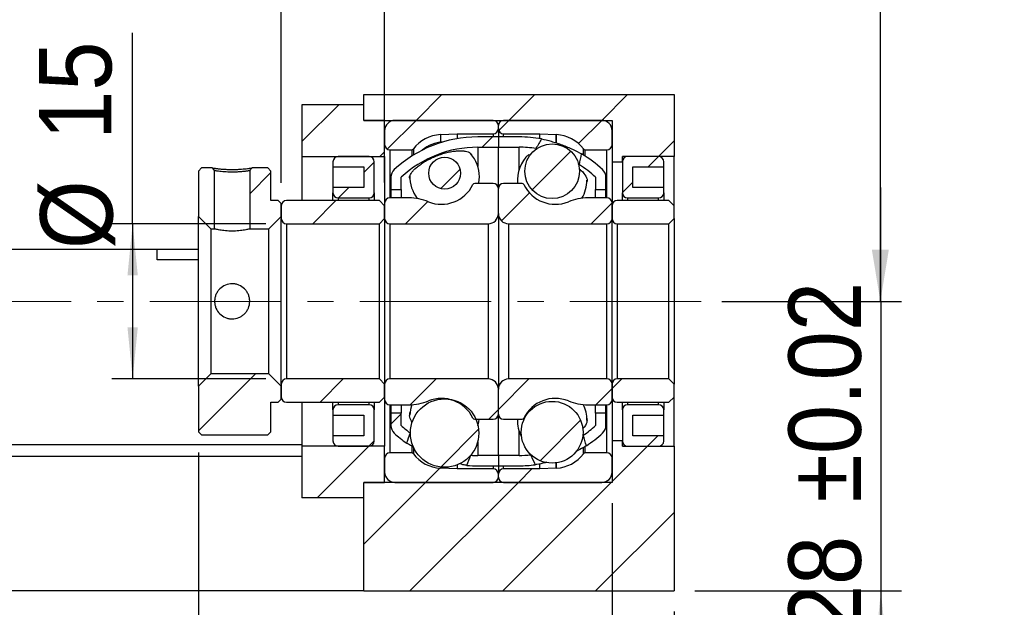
# Model space of a CAD drawing. Header units: millimetres. Extents: x 58 to 533, y 13 to 399.
# Tile 4 of 6: x 438 to 533, y 70 to 127. Entities that reach past the tile are written whole.
import ezdxf

# ---------------------------------------------------------------- set-up
doc = ezdxf.new("R2010")
doc.units = ezdxf.units.MM
doc.header["$LTSCALE"] = 2
doc.linetypes.add('CENTERX2', pattern=[20.32, 12.7, -2.54, 2.54, -2.54])
doc.layers.add('FORMAT', color=7, linetype='Continuous')
doc.styles.add('SLDTEXTSTYLE0', font='GOTHIC.TTF', dxfattribs={"width": 0.913})
doc.styles.get("Standard").update_dxf_attribs({"font": 'GOTHIC.TTF'})
doc.dimstyles.new('SLDDIMSTYLE1', dxfattribs={"dimtxt": 0.18, "dimasz": 5, "dimexe": 0, "dimexo": 0.0625, "dimgap": 0, "dimtad": 0, "dimtih": 1, "dimtoh": 1, "dimdec": 0, "dimrnd": 1e-09, "dimzin": 0, "dimdsep": 46, "dimtxsty": 'STANDARD', "dimsah": 1, "dimcen": 0.09, "dimadec": 0, "dimazin": 0, "dimtfac": 5, "dimtdec": 0, "dimtofl": 0, "dimtmove": 0, "dimatfit": 3, "dimfxl": 1, "dimfrac": 2, "dimtolj": 1, "dimtzin": 0, "dimarcsym": 0})
doc.dimstyles.new('SLDDIMSTYLE2', dxfattribs={"dimtxt": 7, "dimasz": 5, "dimexe": 0, "dimexo": 0.0625, "dimgap": 1.75, "dimtad": 1, "dimrnd": 1e-09, "dimzin": 12, "dimdsep": 46, "dimtxsty": 'SLDTEXTSTYLE0', "dimsah": 1, "dimcen": 0.09, "dimadec": 0, "dimazin": 3, "dimtfac": 1, "dimtofl": 0, "dimtmove": 0, "dimatfit": 3, "dimfxl": 1, "dimfrac": 2, "dimtolj": 1, "dimtzin": 12, "dimarcsym": 0})
doc.dimstyles.new('SLDDIMSTYLE3', dxfattribs={"dimtxt": 7, "dimasz": 5, "dimexe": 0, "dimexo": 0.0625, "dimgap": 1.75, "dimtad": 1, "dimrnd": 1e-09, "dimzin": 12, "dimdsep": 46, "dimtxsty": 'SLDTEXTSTYLE0', "dimsah": 1, "dimcen": 0.09, "dimadec": 0, "dimazin": 3, "dimtfac": 1, "dimtmove": 0, "dimatfit": 0, "dimfxl": 1, "dimfrac": 2, "dimtolj": 1, "dimtzin": 12, "dimarcsym": 0})
doc.dimstyles.new('SLDDIMSTYLE4', dxfattribs={"dimtxt": 7, "dimasz": 5, "dimexe": 0, "dimexo": 0.0625, "dimgap": 1.75, "dimtad": 1, "dimrnd": 1e-09, "dimzin": 12, "dimdsep": 46, "dimtxsty": 'SLDTEXTSTYLE0', "dimsah": 1, "dimcen": 0.09, "dimadec": 0, "dimazin": 3, "dimtol": 1, "dimtp": 0.02, "dimtm": 0.02, "dimtfac": 1, "dimtmove": 0, "dimatfit": 0, "dimfxl": 1, "dimfrac": 2, "dimtolj": 1, "dimarcsym": 0})

# ---------------------------------------------------------------- blocks, each defined once
blk = doc.blocks.new('_D_11')
at = {"layer": 'FORMAT', "color": 7}
for p, q in [((495.19, 80.019), (495.19, 55.283)), ((501.19, 69.519), (501.19, 55.283)), ((495.19, 57.283), (484.19, 57.283)), ((501.19, 57.283), (495.19, 57.283)), ((501.19, 57.283), (510.817, 57.283))]:
    blk.add_line(p, q, dxfattribs=at)
for points in [[(495.19, 57.283), (490.19, 57.783), (490.19, 56.783)], [(501.19, 57.283), (506.19, 56.783), (506.19, 57.783)]]:
    blk.add_solid(points, dxfattribs=at)
at = {"layer": 'FORMAT', "color": 7, "insert": (505.645, 66.225), "char_height": 7, "attachment_point": 1, "style": 'SLDTEXTSTYLE0'}
blk.add_mtext('6', dxfattribs=at)
blk = doc.blocks.new('_D_12')
at = {"layer": 'FORMAT', "color": 7}
for p, q in [((455.19, 84.919), (455.19, 55.283)), ((495.19, 80.019), (495.19, 55.283)), ((495.19, 57.283), (455.19, 57.283))]:
    blk.add_line(p, q, dxfattribs=at)
for centre, start, end in [((481.786, 62.839), 153.43495, 206.56505), ((469.905, 62.839), 333.43495, 26.56505)]:
    blk.add_arc(centre, 12.424, start, end, dxfattribs=at)
for points in [[(455.19, 57.283), (460.19, 56.783), (460.19, 57.783)], [(495.19, 57.283), (490.19, 57.783), (490.19, 56.783)]]:
    blk.add_solid(points, dxfattribs=at)
at = {"layer": 'FORMAT', "color": 7, "insert": (470.673, 66.225), "char_height": 7, "attachment_point": 1, "style": 'SLDTEXTSTYLE0'}
blk.add_mtext('40', dxfattribs=at)
blk = doc.blocks.new('_D_13')
at = {"layer": 'FORMAT', "color": 7}
for p, q in [((501.19, 69.519), (501.19, 40.669)), ((402.19, 63.599), (402.19, 40.669)), ((501.19, 42.669), (402.19, 42.669))]:
    blk.add_line(p, q, dxfattribs=at)
for points in [[(402.19, 42.669), (407.19, 42.169), (407.19, 43.169)], [(501.19, 42.669), (496.19, 43.169), (496.19, 42.169)]]:
    blk.add_solid(points, dxfattribs=at)
at = {"layer": 'FORMAT', "color": 7, "insert": (448.327, 51.61), "char_height": 7, "attachment_point": 1, "style": 'SLDTEXTSTYLE0'}
blk.add_mtext('99', dxfattribs=at)
blk = doc.blocks.new('_D_14')
at = {"layer": 'FORMAT', "color": 7}
for p, q in [((521.19, 99.519), (521.19, 110.519)), ((505.812, 99.519), (523.19, 99.519)), ((521.19, 99.519), (521.19, 71.519)), ((503.19, 71.519), (523.19, 71.519)), ((521.19, 71.519), (521.19, 60.519))]:
    blk.add_line(p, q, dxfattribs=at)
for points in [[(521.19, 99.519), (521.69, 104.519), (520.69, 104.519)], [(521.19, 71.519), (520.69, 66.519), (521.69, 66.519)]]:
    blk.add_solid(points, dxfattribs=at)
at = {"layer": 'FORMAT', "color": 7, "char_height": 7, "attachment_point": 1, "rotation": 90, "style": 'SLDTEXTSTYLE0'}
for s, insert in [(' ±0.02', (512.249, 77.689)), ('28', (512.249, 67.345))]:
    blk.add_mtext(s, dxfattribs=dict(at, insert=insert))
blk = doc.blocks.new('_D_15')
at = {"layer": 'FORMAT', "color": 7}
for p, q in [((448.813, 107.019), (448.813, 125.479)), ((461.69, 107.019), (446.813, 107.019)), ((448.813, 107.019), (448.813, 92.019)), ((461.69, 92.019), (446.813, 92.019))]:
    blk.add_line(p, q, dxfattribs=at)
for points in [[(448.813, 107.019), (448.313, 102.019), (449.313, 102.019)], [(448.813, 92.019), (449.313, 97.019), (448.313, 97.019)]]:
    blk.add_solid(points, dxfattribs=at)
at = {"layer": 'FORMAT', "color": 7, "char_height": 7, "attachment_point": 1, "rotation": 90, "style": 'SLDTEXTSTYLE0'}
for s, insert in [('15', (439.765, 115.135)), ('%%c', (439.872, 104.578))]:
    blk.add_mtext(s, dxfattribs=dict(at, insert=insert))
blk = doc.blocks.new('_D_16')
at = {"layer": 'FORMAT', "color": 7}
for p, q in [((463.19, 110.969), (463.19, 132.801)), ((473.19, 111.019), (473.19, 132.801)), ((463.19, 130.801), (452.19, 130.801)), ((463.19, 130.801), (473.19, 130.801)), ((473.19, 130.801), (484.19, 130.801))]:
    blk.add_line(p, q, dxfattribs=at)
for points in [[(463.19, 130.801), (458.19, 131.301), (458.19, 130.301)], [(473.19, 130.801), (478.19, 130.301), (478.19, 131.301)]]:
    blk.add_solid(points, dxfattribs=at)
at = {"layer": 'FORMAT', "color": 7, "insert": (462.515, 139.742), "char_height": 7, "attachment_point": 1, "style": 'SLDTEXTSTYLE0'}
blk.add_mtext('10', dxfattribs=at)

msp = doc.modelspace()

# ---------------------------------------------------------------- hatches: boundary and pattern name
at = {"linetype": 'Continuous', "lineweight": 18}
h = msp.add_hatch(dxfattribs=at)
h.set_pattern_fill('ANSI31', scale=2, style=0)
h.paths.add_polyline_path([(495.19, 113.019), (496.19, 113.019), (496.19, 113.519), (501.19, 113.519), (501.19, 119.519), (471.19, 119.519), (471.19, 117.019), (495.19, 117.019)], flags=0)
h = msp.add_hatch(dxfattribs=at)
h.set_pattern_fill('ANSI31', scale=2, style=0)
h.paths.add_polyline_path([(465.19, 113.519), (473.19, 113.519), (473.19, 117.019), (471.19, 117.019), (471.19, 118.519), (465.19, 118.519)], flags=0)
h = msp.add_hatch(dxfattribs=at)
h.set_pattern_fill('ANSI31', scale=2, style=0)
edge = h.paths.add_edge_path(flags=0)
edge.add_line((484.19, 116.219), (484.19, 116.519))
edge.add_arc((483.69, 116.519), 0.5, 0, 90)
edge.add_line((483.69, 117.019), (474.19, 117.019))
edge.add_arc((474.19, 116.019), 1, 90, 180)
edge.add_line((473.19, 116.019), (473.19, 114.669))
edge.add_arc((473.69, 114.669), 0.5, 180, 270)
edge.add_line((473.69, 114.169), (475.806, 114.169))
edge.add_arc((475.806, 114.369), 0.2, 270, 323.93891)
edge.add_arc((478.69, 112.269), 3.368, 91.83927, 143.93891, ccw=False)
edge.add_arc((478.575, 115.834), 0.2, 271.83927, 273)
edge.add_line((478.586, 115.634), (480.19, 115.719))
edge.add_line((480.19, 115.719), (483.69, 115.719))
edge.add_arc((483.69, 116.219), 0.5, 270, 360)
h = msp.add_hatch(dxfattribs=at)
h.set_pattern_fill('ANSI31', scale=2, style=0)
edge = h.paths.add_edge_path(flags=0)
edge.add_line((494.19, 117.019), (484.69, 117.019))
edge.add_arc((484.69, 116.519), 0.5, 90, 180)
edge.add_line((484.19, 116.519), (484.19, 116.219))
edge.add_arc((484.69, 116.219), 0.5, 180, 270)
edge.add_line((484.69, 115.719), (488.19, 115.719))
edge.add_line((488.19, 115.719), (489.794, 115.634))
edge.add_arc((489.804, 115.834), 0.2, 267, 268.16073)
edge.add_arc((489.69, 112.269), 3.368, 36.06109, 88.16073, ccw=False)
edge.add_arc((492.574, 114.369), 0.2, 216.06109, 270)
edge.add_line((492.574, 114.169), (494.69, 114.169))
edge.add_arc((494.69, 114.669), 0.5, 270, 360)
edge.add_line((495.19, 114.669), (495.19, 116.019))
edge.add_arc((494.19, 116.019), 1, 0, 90)
h = msp.add_hatch(dxfattribs=at)
h.set_pattern_fill('ANSI31', scale=2, style=0)
edge = h.paths.add_edge_path(flags=0)
edge.add_arc((482.19, 103.527), 10.891, 90, 132.79962, ccw=False)
edge.add_line((482.19, 114.419), (484.19, 114.419))
edge.add_line((484.19, 114.419), (484.19, 115.419))
edge.add_line((484.19, 115.419), (482.19, 115.419))
edge.add_arc((482.19, 103.527), 11.891, 90, 132.79962)
edge.add_arc((474.79, 111.519), 1, 132.79962, 180)
edge.add_line((473.79, 111.519), (473.79, 110.319))
edge.add_line((473.79, 110.319), (474.79, 110.319))
edge.add_line((474.79, 110.319), (474.79, 111.519))
h = msp.add_hatch(dxfattribs=at)
h.set_pattern_fill('ANSI31', scale=2, style=0)
edge = h.paths.add_edge_path(flags=0)
edge.add_line((484.19, 115.419), (484.19, 114.419))
edge.add_line((484.19, 114.419), (486.19, 114.419))
edge.add_arc((486.19, 103.527), 10.891, 81.36716, 90, ccw=False)
edge.add_ellipse((484.623, 99.519), major_axis=(7.426, 19.597), ratio=0.152691, start_angle=7.35326, end_angle=8.52834, ccw=False)
edge.add_arc((486.19, 103.527), 11.891, 79.46835, 90)
edge.add_line((486.19, 115.419), (484.19, 115.419))
h = msp.add_hatch(dxfattribs=at)
h.set_pattern_fill('ANSI31', scale=2, style=0)
edge = h.paths.add_edge_path(flags=0)
edge.add_arc((489.39, 112.098), 2.646, 0, 360)
h = msp.add_hatch(dxfattribs=at)
h.set_pattern_fill('ANSI31', scale=2, style=0)
edge = h.paths.add_edge_path(flags=0)
edge.add_line((471.19, 112.519), (471.19, 110.519))
edge.add_line((471.19, 110.519), (468.19, 110.519))
edge.add_line((468.19, 110.519), (468.19, 110.019))
edge.add_arc((468.69, 110.019), 0.5, 180, 270)
edge.add_line((468.69, 109.519), (471.69, 109.519))
edge.add_arc((471.69, 110.019), 0.5, 270, 360)
edge.add_line((472.19, 110.019), (472.19, 113.019))
edge.add_arc((471.69, 113.019), 0.5, 0, 90)
edge.add_line((471.69, 113.519), (468.69, 113.519))
edge.add_arc((468.69, 113.019), 0.5, 90, 180)
edge.add_line((468.19, 113.019), (468.19, 112.519))
edge.add_line((468.19, 112.519), (471.19, 112.519))
h = msp.add_hatch(dxfattribs=at)
h.set_pattern_fill('ANSI31', scale=2, style=0)
edge = h.paths.add_edge_path(flags=0)
edge.add_arc((478.99, 111.913), 1.54, 0, 360)
h = msp.add_hatch(dxfattribs=at)
h.set_pattern_fill('ANSI31', scale=2, style=0)
edge = h.paths.add_edge_path(flags=0)
edge.add_arc((493.59, 111.519), 1, 0, 47.20038)
edge.add_arc((486.19, 103.527), 11.891, 47.20038, 59.47605)
edge.add_ellipse((484.623, 99.519), major_axis=(7.426, 19.597), ratio=0.152691, start_angle=351.49396, end_angle=352.66454, ccw=False)
edge.add_arc((486.19, 103.527), 10.891, 47.20038, 57.62243, ccw=False)
edge.add_line((493.59, 111.519), (493.59, 110.319))
edge.add_line((493.59, 110.319), (494.59, 110.319))
edge.add_line((494.59, 110.319), (494.59, 111.519))
h = msp.add_hatch(dxfattribs=at)
h.set_pattern_fill('ANSI31', scale=2, style=0)
edge = h.paths.add_edge_path(flags=0)
edge.add_line((500.19, 110.019), (500.19, 110.519))
edge.add_line((500.19, 110.519), (497.19, 110.519))
edge.add_line((497.19, 110.519), (497.19, 112.519))
edge.add_line((497.19, 112.519), (500.19, 112.519))
edge.add_line((500.19, 112.519), (500.19, 113.019))
edge.add_arc((499.69, 113.019), 0.5, 0, 90)
edge.add_line((499.69, 113.519), (496.69, 113.519))
edge.add_arc((496.69, 113.019), 0.5, 90, 180)
edge.add_line((496.19, 113.019), (496.19, 110.019))
edge.add_arc((496.69, 110.019), 0.5, 180, 270)
edge.add_line((496.69, 109.519), (499.69, 109.519))
edge.add_arc((499.69, 110.019), 0.5, 270, 360)
h = msp.add_hatch(dxfattribs=at)
h.set_pattern_fill('ANSI31', scale=2, style=0)
h.paths.add_polyline_path([(456.74, 112.153), (456.518, 112.419), (455.49, 112.419), (455.19, 112.119), (455.19, 107.719), (456.39, 106.519), (456.74, 106.519)], flags=0)
h = msp.add_hatch(dxfattribs=at)
h.set_pattern_fill('ANSI31', scale=2, style=0)
edge = h.paths.add_edge_path(flags=0)
edge.add_line((462.19, 112.119), (461.89, 112.419))
edge.add_line((461.89, 112.419), (460.362, 112.419))
edge.add_line((460.362, 112.419), (460.14, 112.153))
edge.add_line((460.14, 112.153), (460.14, 106.519))
edge.add_line((460.14, 106.519), (461.99, 106.519))
edge.add_line((461.99, 106.519), (463.19, 107.719))
edge.add_line((463.19, 107.719), (463.19, 108.969))
edge.add_line((463.19, 108.969), (462.89, 109.269))
edge.add_line((462.89, 109.269), (462.19, 109.269))
edge.add_line((462.19, 109.269), (462.19, 112.119))
h = msp.add_hatch(dxfattribs=at)
h.set_pattern_fill('ANSI31', scale=2, style=0)
edge = h.paths.add_edge_path(flags=0)
edge.add_line((473.19, 109.019), (473.19, 107.519))
edge.add_arc((473.69, 107.519), 0.5, 180, 270)
edge.add_line((473.69, 107.019), (483.19, 107.019))
edge.add_arc((483.19, 108.019), 1, 270, 360)
edge.add_line((484.19, 108.019), (484.19, 110.419))
edge.add_arc((483.69, 110.419), 0.5, 0, 90)
edge.add_line((483.69, 110.919), (481.903, 110.919))
edge.add_arc((481.903, 110.719), 0.2, 90, 154.24792)
edge.add_arc((478.69, 112.269), 3.367, 247.8504, 334.24792, ccw=False)
edge.add_arc((475.535, 104.519), 5, 67.8504, 90)
edge.add_line((475.535, 109.519), (473.69, 109.519))
edge.add_arc((473.69, 109.019), 0.5, 90, 180)
h = msp.add_hatch(dxfattribs=at)
h.set_pattern_fill('ANSI31', scale=2, style=0)
edge = h.paths.add_edge_path(flags=0)
edge.add_line((485.19, 107.019), (494.69, 107.019))
edge.add_arc((494.69, 107.519), 0.5, 270, 360)
edge.add_line((495.19, 107.519), (495.19, 109.019))
edge.add_arc((494.69, 109.019), 0.5, 0, 90)
edge.add_line((494.69, 109.519), (492.845, 109.519))
edge.add_arc((492.845, 104.519), 5, 90, 112.1496)
edge.add_arc((489.69, 112.269), 3.367, 205.75208, 292.1496, ccw=False)
edge.add_arc((486.477, 110.719), 0.2, 25.75208, 90)
edge.add_line((486.477, 110.919), (484.69, 110.919))
edge.add_arc((484.69, 110.419), 0.5, 90, 180)
edge.add_line((484.19, 110.419), (484.19, 108.019))
edge.add_arc((485.19, 108.019), 1, 180, 270)
h = msp.add_hatch(dxfattribs=at)
h.set_pattern_fill('ANSI31', scale=2, style=0)
edge = h.paths.add_edge_path(flags=0)
edge.add_line((472.69, 107.019), (473.19, 107.519))
edge.add_line((473.19, 107.519), (473.19, 108.769))
edge.add_line((473.19, 108.769), (472.69, 109.269))
edge.add_line((472.69, 109.269), (463.69, 109.269))
edge.add_arc((463.69, 108.769), 0.5, 90, 180)
edge.add_line((463.19, 108.769), (463.19, 107.519))
edge.add_arc((463.69, 107.519), 0.5, 180, 270)
edge.add_line((463.69, 107.019), (472.69, 107.019))
h = msp.add_hatch(dxfattribs=at)
h.set_pattern_fill('ANSI31', scale=2, style=0)
edge = h.paths.add_edge_path(flags=0)
edge.add_line((500.69, 107.019), (501.19, 107.519))
edge.add_line((501.19, 107.519), (501.19, 108.769))
edge.add_line((501.19, 108.769), (500.69, 109.269))
edge.add_line((500.69, 109.269), (495.69, 109.269))
edge.add_arc((495.69, 108.769), 0.5, 90, 180)
edge.add_line((495.19, 108.769), (495.19, 107.519))
edge.add_arc((495.69, 107.519), 0.5, 180, 270)
edge.add_line((495.69, 107.019), (500.69, 107.019))
h = msp.add_hatch(dxfattribs=at)
h.set_pattern_fill('ANSI31', scale=2, style=0)
h.paths.add_polyline_path([(455.19, 86.919), (455.49, 86.619), (461.89, 86.619), (462.19, 86.919), (462.19, 89.769), (462.89, 89.769), (463.19, 90.069), (463.19, 91.319), (461.99, 92.519), (456.39, 92.519), (455.19, 91.319)], flags=0)
h = msp.add_hatch(dxfattribs=at)
h.set_pattern_fill('ANSI31', scale=2, style=0)
edge = h.paths.add_edge_path(flags=0)
edge.add_line((473.19, 91.519), (472.69, 92.019))
edge.add_line((472.69, 92.019), (463.69, 92.019))
edge.add_arc((463.69, 91.519), 0.5, 90, 180)
edge.add_line((463.19, 91.519), (463.19, 90.269))
edge.add_arc((463.69, 90.269), 0.5, 180, 270)
edge.add_line((463.69, 89.769), (472.69, 89.769))
edge.add_line((472.69, 89.769), (473.19, 90.269))
edge.add_line((473.19, 90.269), (473.19, 91.519))
h = msp.add_hatch(dxfattribs=at)
h.set_pattern_fill('ANSI31', scale=2, style=0)
edge = h.paths.add_edge_path(flags=0)
edge.add_line((483.19, 92.019), (473.69, 92.019))
edge.add_arc((473.69, 91.519), 0.5, 90, 180)
edge.add_line((473.19, 91.519), (473.19, 90.019))
edge.add_arc((473.69, 90.019), 0.5, 180, 270)
edge.add_line((473.69, 89.519), (475.535, 89.519))
edge.add_arc((475.535, 94.519), 5, 270, 292.1496)
edge.add_arc((478.69, 86.769), 3.367, 25.75208, 112.1496, ccw=False)
edge.add_arc((481.903, 88.319), 0.2, 205.75208, 270)
edge.add_line((481.903, 88.119), (483.69, 88.119))
edge.add_arc((483.69, 88.619), 0.5, 270, 360)
edge.add_line((484.19, 88.619), (484.19, 91.019))
edge.add_arc((483.19, 91.019), 1, 0, 90)
h = msp.add_hatch(dxfattribs=at)
h.set_pattern_fill('ANSI31', scale=2, style=0)
edge = h.paths.add_edge_path(flags=0)
edge.add_line((495.19, 90.019), (495.19, 91.519))
edge.add_arc((494.69, 91.519), 0.5, 0, 90)
edge.add_line((494.69, 92.019), (485.19, 92.019))
edge.add_arc((485.19, 91.019), 1, 90, 180)
edge.add_line((484.19, 91.019), (484.19, 88.619))
edge.add_arc((484.69, 88.619), 0.5, 180, 270)
edge.add_line((484.69, 88.119), (486.477, 88.119))
edge.add_arc((486.477, 88.319), 0.2, 270, 334.24792)
edge.add_arc((489.69, 86.769), 3.367, 67.8504, 154.24792, ccw=False)
edge.add_arc((492.845, 94.519), 5, 247.8504, 270)
edge.add_line((492.845, 89.519), (494.69, 89.519))
edge.add_arc((494.69, 90.019), 0.5, 270, 360)
h = msp.add_hatch(dxfattribs=at)
h.set_pattern_fill('ANSI31', scale=2, style=0)
edge = h.paths.add_edge_path(flags=0)
edge.add_line((501.19, 91.519), (500.69, 92.019))
edge.add_line((500.69, 92.019), (495.69, 92.019))
edge.add_arc((495.69, 91.519), 0.5, 90, 180)
edge.add_line((495.19, 91.519), (495.19, 90.269))
edge.add_arc((495.69, 90.269), 0.5, 180, 270)
edge.add_line((495.69, 89.769), (500.69, 89.769))
edge.add_line((500.69, 89.769), (501.19, 90.269))
edge.add_line((501.19, 90.269), (501.19, 91.519))
h = msp.add_hatch(dxfattribs=at)
h.set_pattern_fill('ANSI31', scale=2, style=0)
edge = h.paths.add_edge_path(flags=0)
edge.add_arc((478.99, 86.784), 3.307, 0, 360)
h = msp.add_hatch(dxfattribs=at)
h.set_pattern_fill('ANSI31', scale=2, style=0)
edge = h.paths.add_edge_path(flags=0)
edge.add_arc((489.39, 86.863), 2.987, 0, 360)
h = msp.add_hatch(dxfattribs=at)
h.set_pattern_fill('ANSI31', scale=2, style=0)
edge = h.paths.add_edge_path(flags=0)
edge.add_line((468.19, 89.019), (468.19, 88.519))
edge.add_line((468.19, 88.519), (471.19, 88.519))
edge.add_line((471.19, 88.519), (471.19, 86.519))
edge.add_line((471.19, 86.519), (468.19, 86.519))
edge.add_line((468.19, 86.519), (468.19, 86.019))
edge.add_arc((468.69, 86.019), 0.5, 180, 270)
edge.add_line((468.69, 85.519), (471.69, 85.519))
edge.add_arc((471.69, 86.019), 0.5, 270, 360)
edge.add_line((472.19, 86.019), (472.19, 89.019))
edge.add_arc((471.69, 89.019), 0.5, 0, 90)
edge.add_line((471.69, 89.519), (468.69, 89.519))
edge.add_arc((468.69, 89.019), 0.5, 90, 180)
h = msp.add_hatch(dxfattribs=at)
h.set_pattern_fill('ANSI31', scale=2, style=0)
edge = h.paths.add_edge_path(flags=0)
edge.add_arc((474.79, 87.519), 1, 180, 227.20038)
edge.add_arc((482.19, 95.51), 11.891, 227.20038, 234.58829)
edge.add_ellipse((483.757, 99.519), major_axis=(-24.589, -65.689), ratio=0.045622, start_angle=348.02882, end_angle=348.83431, ccw=False)
edge.add_arc((482.19, 95.51), 10.891, 227.20038, 233.12677, ccw=False)
edge.add_line((474.79, 87.519), (474.79, 88.719))
edge.add_line((474.79, 88.719), (473.79, 88.719))
edge.add_line((473.79, 88.719), (473.79, 87.519))
h = msp.add_hatch(dxfattribs=at)
h.set_pattern_fill('ANSI31', scale=2, style=0)
edge = h.paths.add_edge_path(flags=0)
edge.add_ellipse((484.623, 99.519), major_axis=(9.907, -26.302), ratio=0.113855, start_angle=9.41352, end_angle=10.35398, ccw=False)
edge.add_arc((486.19, 95.51), 11.891, 303.1931, 312.79962)
edge.add_arc((493.59, 87.519), 1, 312.79962, 360)
edge.add_line((494.59, 87.519), (494.59, 88.719))
edge.add_line((494.59, 88.719), (493.59, 88.719))
edge.add_line((493.59, 88.719), (493.59, 87.519))
edge.add_arc((486.19, 95.51), 10.891, 304.78976, 312.79962, ccw=False)
h = msp.add_hatch(dxfattribs=at)
h.set_pattern_fill('ANSI31', scale=2, style=0)
edge = h.paths.add_edge_path(flags=0)
edge.add_line((497.19, 86.519), (497.19, 88.519))
edge.add_line((497.19, 88.519), (500.19, 88.519))
edge.add_line((500.19, 88.519), (500.19, 89.019))
edge.add_arc((499.69, 89.019), 0.5, 0, 90)
edge.add_line((499.69, 89.519), (496.69, 89.519))
edge.add_arc((496.69, 89.019), 0.5, 90, 180)
edge.add_line((496.19, 89.019), (496.19, 86.019))
edge.add_arc((496.69, 86.019), 0.5, 180, 270)
edge.add_line((496.69, 85.519), (499.69, 85.519))
edge.add_arc((499.69, 86.019), 0.5, 270, 360)
edge.add_line((500.19, 86.019), (500.19, 86.519))
edge.add_line((500.19, 86.519), (497.19, 86.519))
h = msp.add_hatch(dxfattribs=at)
h.set_pattern_fill('ANSI31', scale=2, style=0)
h.paths.add_polyline_path([(496.19, 85.519), (496.19, 86.019), (495.19, 86.019), (495.19, 82.019), (471.19, 82.019), (471.19, 71.519), (501.19, 71.519), (501.19, 85.519)], flags=0)
h = msp.add_hatch(dxfattribs=at)
h.set_pattern_fill('ANSI31', scale=2, style=0)
h.paths.add_polyline_path([(471.19, 82.019), (473.19, 82.019), (473.19, 85.519), (465.19, 85.519), (465.19, 80.519), (471.19, 80.519)], flags=0)
h = msp.add_hatch(dxfattribs=at)
h.set_pattern_fill('ANSI31', scale=2, style=0)
edge = h.paths.add_edge_path(flags=0)
edge.add_line((474.19, 82.019), (483.69, 82.019))
edge.add_arc((483.69, 82.519), 0.5, 270, 360)
edge.add_line((484.19, 82.519), (484.19, 82.819))
edge.add_arc((483.69, 82.819), 0.5, 0, 90)
edge.add_line((483.69, 83.319), (480.19, 83.319))
edge.add_line((480.19, 83.319), (478.586, 83.403))
edge.add_arc((478.575, 83.203), 0.2, 87, 88.16073)
edge.add_arc((478.69, 86.769), 3.368, 216.06109, 268.16073, ccw=False)
edge.add_arc((475.806, 84.669), 0.2, 36.06109, 90)
edge.add_line((475.806, 84.869), (473.69, 84.869))
edge.add_arc((473.69, 84.369), 0.5, 90, 180)
edge.add_line((473.19, 84.369), (473.19, 83.019))
edge.add_arc((474.19, 83.019), 1, 180, 270)
h = msp.add_hatch(dxfattribs=at)
h.set_pattern_fill('ANSI31', scale=2, style=0)
edge = h.paths.add_edge_path(flags=0)
edge.add_line((484.19, 82.819), (484.19, 82.519))
edge.add_arc((484.69, 82.519), 0.5, 180, 270)
edge.add_line((484.69, 82.019), (494.19, 82.019))
edge.add_arc((494.19, 83.019), 1, 270, 360)
edge.add_line((495.19, 83.019), (495.19, 84.369))
edge.add_arc((494.69, 84.369), 0.5, 0, 90)
edge.add_line((494.69, 84.869), (492.574, 84.869))
edge.add_arc((492.574, 84.669), 0.2, 90, 143.93891)
edge.add_arc((489.69, 86.769), 3.368, 271.83927, 323.93891, ccw=False)
edge.add_arc((489.804, 83.203), 0.2, 91.83927, 93)
edge.add_line((489.794, 83.403), (488.19, 83.319))
edge.add_line((488.19, 83.319), (484.69, 83.319))
edge.add_arc((484.69, 82.819), 0.5, 90, 180)
h = msp.add_hatch(dxfattribs=at)
h.set_pattern_fill('ANSI31', scale=2, style=0)
edge = h.paths.add_edge_path(flags=0)
edge.add_line((484.19, 83.619), (484.19, 84.619))
edge.add_line((484.19, 84.619), (482.19, 84.619))
edge.add_arc((482.19, 95.51), 10.891, 266.51455, 270, ccw=False)
edge.add_ellipse((483.757, 99.519), major_axis=(-24.589, -65.689), ratio=0.045622, start_angle=11.19037, end_angle=12.00213, ccw=False)
edge.add_arc((482.19, 95.51), 11.891, 264.99063, 270)
edge.add_line((482.19, 83.619), (484.19, 83.619))
h = msp.add_hatch(dxfattribs=at)
h.set_pattern_fill('ANSI31', scale=2, style=0)
edge = h.paths.add_edge_path(flags=0)
edge.add_arc((486.19, 95.51), 10.891, 270, 275.89974, ccw=False)
edge.add_line((486.19, 84.619), (484.19, 84.619))
edge.add_line((484.19, 84.619), (484.19, 83.619))
edge.add_line((484.19, 83.619), (486.19, 83.619))
edge.add_arc((486.19, 95.51), 11.891, 270, 277.55007)
edge.add_ellipse((484.623, 99.519), major_axis=(9.907, -26.302), ratio=0.113855, start_angle=349.61946, end_angle=350.5653, ccw=False)

# ---------------------------------------------------------------- linework, layer by layer
at = {"color": 7, "linetype": 'Continuous', "lineweight": 25}
for p, q in [((471.19, 117.019), (471.19, 119.519)), ((471.19, 119.519), (501.19, 119.519)), ((501.19, 119.519), (501.19, 113.519)), ((465.19, 118.519), (465.19, 113.519)), ((471.19, 118.519), (465.19, 118.519)), ((471.19, 117.019), (471.19, 118.519)), ((471.19, 117.019), (495.19, 117.019)), ((473.19, 117.019), (471.19, 117.019)), ((473.19, 113.519), (473.19, 117.019)), ((483.69, 117.019), (474.19, 117.019)), ((484.19, 116.219), (484.19, 116.519)), ((484.19, 116.219), (484.19, 115.419)), ((494.19, 117.019), (484.69, 117.019)), ((495.19, 117.019), (495.19, 113.019)), ((473.19, 116.019), (473.19, 114.669)), ((478.586, 115.634), (480.19, 115.719)), ((480.19, 115.719), (483.69, 115.719)), ((480.19, 115.719), (480.19, 115.249)), ((484.19, 115.419), (482.19, 115.419)), ((486.19, 115.419), (484.19, 115.419)), ((484.19, 115.419), (484.19, 114.419)), ((484.69, 115.719), (488.19, 115.719)), ((488.19, 115.719), (489.794, 115.634)), ((488.19, 115.249), (488.19, 115.719)), ((495.19, 114.669), (495.19, 116.019)), ((482.19, 114.419), (484.19, 114.419)), ((484.19, 114.419), (486.19, 114.419)), ((484.19, 110.419), (484.19, 114.419)), ((487.966, 114.269), (487.825, 114.295)), ((465.19, 113.519), (473.19, 113.519)), ((465.19, 113.519), (465.19, 109.269)), ((471.69, 113.519), (468.69, 113.519)), ((473.19, 113.519), (473.19, 109.019)), ((473.69, 114.169), (475.806, 114.169)), ((487.111, 113.675), (487.377, 113.75)), ((492.574, 114.169), (494.69, 114.169)), ((501.19, 113.519), (496.19, 113.519)), ((496.19, 113.019), (496.19, 113.519)), ((499.69, 113.519), (496.69, 113.519)), ((501.19, 108.769), (501.19, 113.519)), ((455.19, 112.119), (455.49, 112.419)), ((456.518, 112.419), (455.49, 112.419)), ((456.518, 112.419), (456.74, 112.153)), ((461.89, 112.419), (460.362, 112.419)), ((461.89, 112.419), (462.19, 112.119)), ((468.19, 113.019), (468.19, 112.519)), ((468.19, 112.519), (471.19, 112.519)), ((468.19, 112.519), (468.19, 110.519)), ((471.19, 112.519), (471.19, 110.519)), ((472.19, 110.019), (472.19, 113.019)), ((492.022, 112.725), (491.898, 112.8)), ((495.19, 113.019), (496.19, 113.019)), ((495.19, 113.019), (495.19, 109.019)), ((496.19, 113.019), (496.19, 110.019)), ((497.19, 112.519), (500.19, 112.519)), ((497.19, 110.519), (497.19, 112.519)), ((500.19, 112.519), (500.19, 113.019)), ((500.19, 110.519), (500.19, 112.519)), ((455.19, 112.119), (455.19, 107.719)), ((456.74, 106.519), (456.74, 112.153)), ((460.14, 112.153), (460.14, 106.519)), ((462.19, 109.269), (462.19, 112.119)), ((473.79, 111.519), (473.79, 110.319)), ((474.79, 110.319), (474.79, 111.519)), ((493.59, 111.519), (493.59, 110.319)), ((494.59, 110.319), (494.59, 111.519)), ((468.19, 110.519), (468.19, 110.019)), ((471.19, 110.519), (468.19, 110.519)), ((483.69, 110.919), (481.903, 110.919)), ((486.477, 110.919), (484.69, 110.919)), ((500.19, 110.519), (497.19, 110.519)), ((500.19, 110.019), (500.19, 110.519)), ((468.19, 109.269), (468.19, 110.019)), ((472.19, 110.019), (472.19, 109.269)), ((473.79, 110.319), (474.79, 110.319)), ((473.79, 110.319), (473.79, 109.519)), ((474.79, 110.319), (474.79, 109.519)), ((484.19, 108.019), (484.19, 110.419)), ((493.59, 110.319), (494.59, 110.319)), ((493.59, 109.519), (493.59, 110.319)), ((494.59, 109.519), (494.59, 110.319)), ((496.19, 109.269), (496.19, 110.019)), ((500.19, 110.019), (500.19, 109.269)), ((462.89, 109.269), (462.19, 109.269)), ((462.89, 109.269), (463.19, 108.969)), ((463.19, 107.719), (463.19, 108.969)), ((463.19, 108.769), (463.19, 107.519)), ((472.69, 109.269), (463.69, 109.269)), ((468.69, 109.519), (471.69, 109.519)), ((472.69, 109.269), (473.19, 108.769)), ((473.19, 109.019), (473.19, 107.519)), ((473.19, 107.519), (473.19, 108.769)), ((475.535, 109.519), (473.69, 109.519)), ((494.69, 109.519), (492.845, 109.519)), ((495.19, 107.519), (495.19, 109.019)), ((495.19, 108.769), (495.19, 107.519)), ((500.69, 109.269), (495.69, 109.269)), ((496.69, 109.519), (499.69, 109.519)), ((500.69, 109.269), (501.19, 108.769)), ((501.19, 107.519), (501.19, 108.769)), ((456.39, 106.519), (455.19, 107.719)), ((455.19, 91.319), (455.19, 107.719)), ((463.19, 107.719), (461.99, 106.519)), ((484.19, 108.019), (484.19, 91.019)), ((463.19, 91.519), (463.19, 107.519)), ((463.69, 107.019), (472.69, 107.019)), ((463.69, 107.019), (463.69, 92.019)), ((473.19, 107.519), (472.69, 107.019)), ((472.69, 92.019), (472.69, 107.019)), ((473.19, 107.519), (473.19, 91.519)), ((473.69, 107.019), (483.19, 107.019)), ((473.69, 107.019), (473.69, 92.019)), ((483.19, 107.019), (483.19, 92.019)), ((485.19, 107.019), (494.69, 107.019)), ((485.19, 92.019), (485.19, 107.019)), ((494.69, 92.019), (494.69, 107.019)), ((495.19, 91.519), (495.19, 107.519)), ((495.69, 107.019), (500.69, 107.019)), ((495.69, 107.019), (495.69, 92.019)), ((501.19, 107.519), (500.69, 107.019)), ((500.69, 92.019), (500.69, 107.019)), ((501.19, 107.519), (501.19, 91.519)), ((456.39, 106.519), (456.74, 106.519)), ((456.39, 106.519), (456.39, 92.519)), ((460.14, 106.519), (461.99, 106.519)), ((461.99, 92.519), (461.99, 106.519)), ((451.19, 104.519), (412.19, 104.519)), ((451.19, 103.519), (451.19, 104.519)), ((455.19, 104.519), (451.19, 104.519)), ((455.19, 103.519), (451.19, 103.519)), ((455.19, 91.319), (456.39, 92.519)), ((461.99, 92.519), (456.39, 92.519)), ((461.99, 92.519), (463.19, 91.319)), ((463.19, 91.519), (463.19, 90.269)), ((472.69, 92.019), (463.69, 92.019)), ((472.69, 92.019), (473.19, 91.519)), ((473.19, 91.519), (473.19, 90.019)), ((473.19, 90.269), (473.19, 91.519)), ((483.19, 92.019), (473.69, 92.019)), ((494.69, 92.019), (485.19, 92.019)), ((495.19, 91.519), (495.19, 90.269)), ((495.19, 90.019), (495.19, 91.519)), ((500.69, 92.019), (495.69, 92.019)), ((500.69, 92.019), (501.19, 91.519)), ((501.19, 90.269), (501.19, 91.519)), ((455.19, 91.319), (455.19, 86.919)), ((463.19, 90.069), (463.19, 91.319)), ((484.19, 88.619), (484.19, 91.019)), ((462.19, 89.769), (462.89, 89.769)), ((462.19, 86.919), (462.19, 89.769)), ((463.19, 90.069), (462.89, 89.769)), ((463.69, 89.769), (472.69, 89.769)), ((465.19, 89.769), (465.19, 85.519)), ((468.19, 89.019), (468.19, 89.769)), ((472.19, 89.769), (472.19, 89.019)), ((473.19, 90.269), (472.69, 89.769)), ((473.19, 90.019), (473.19, 85.519)), ((495.19, 90.019), (495.19, 86.019)), ((495.69, 89.769), (500.69, 89.769)), ((496.19, 89.019), (496.19, 89.769)), ((500.19, 89.769), (500.19, 89.019)), ((501.19, 90.269), (500.69, 89.769)), ((501.19, 85.519), (501.19, 90.269)), ((468.19, 89.019), (468.19, 88.519)), ((471.69, 89.519), (468.69, 89.519)), ((472.19, 86.019), (472.19, 89.019)), ((473.69, 89.519), (475.535, 89.519)), ((473.79, 89.519), (473.79, 88.719)), ((473.79, 88.719), (473.79, 87.519)), ((474.79, 88.719), (473.79, 88.719)), ((474.79, 89.519), (474.79, 88.719)), ((474.79, 87.519), (474.79, 88.719)), ((484.19, 84.619), (484.19, 88.619)), ((492.845, 89.519), (494.69, 89.519)), ((493.59, 88.719), (493.59, 89.519)), ((493.59, 88.719), (493.59, 87.519)), ((494.59, 88.719), (493.59, 88.719)), ((494.59, 88.719), (494.59, 89.519)), ((494.59, 87.519), (494.59, 88.719)), ((496.19, 89.019), (496.19, 86.019)), ((499.69, 89.519), (496.69, 89.519)), ((500.19, 88.519), (500.19, 89.019)), ((468.19, 88.519), (471.19, 88.519)), ((468.19, 88.519), (468.19, 86.519)), ((471.19, 88.519), (471.19, 86.519)), ((481.903, 88.119), (483.69, 88.119)), ((484.69, 88.119), (486.477, 88.119)), ((497.19, 88.519), (500.19, 88.519)), ((497.19, 86.519), (497.19, 88.519)), ((500.19, 86.519), (500.19, 88.519)), ((455.49, 86.619), (455.19, 86.919)), ((462.19, 86.919), (461.89, 86.619)), ((455.49, 86.619), (461.89, 86.619)), ((468.19, 86.519), (468.19, 86.019)), ((471.19, 86.519), (468.19, 86.519)), ((495.19, 86.019), (495.19, 82.019)), ((496.19, 86.019), (495.19, 86.019)), ((496.19, 85.519), (496.19, 86.019)), ((500.19, 86.519), (497.19, 86.519)), ((500.19, 86.019), (500.19, 86.519)), ((403.19, 85.695), (465.19, 85.695)), ((465.19, 85.519), (465.19, 80.519)), ((473.19, 85.519), (465.19, 85.519)), ((468.69, 85.519), (471.69, 85.519)), ((473.19, 82.019), (473.19, 85.519)), ((475.806, 84.869), (473.69, 84.869)), ((494.69, 84.869), (492.574, 84.869)), ((496.19, 85.519), (501.19, 85.519)), ((496.69, 85.519), (499.69, 85.519)), ((501.19, 85.519), (501.19, 71.519)), ((465.19, 84.519), (403.19, 84.519)), ((473.19, 84.369), (473.19, 83.019)), ((484.19, 84.619), (482.19, 84.619)), ((484.19, 84.619), (484.19, 83.619)), ((486.19, 84.619), (484.19, 84.619)), ((495.19, 83.019), (495.19, 84.369)), ((480.19, 83.319), (478.586, 83.403)), ((480.19, 83.702), (480.19, 83.319)), ((483.69, 83.319), (480.19, 83.319)), ((482.19, 83.619), (484.19, 83.619)), ((484.19, 83.619), (484.19, 82.819)), ((484.19, 83.619), (486.19, 83.619)), ((488.19, 83.319), (484.69, 83.319)), ((488.19, 83.319), (488.19, 83.756)), ((489.794, 83.403), (488.19, 83.319)), ((471.19, 71.519), (471.19, 82.019)), ((495.19, 82.019), (471.19, 82.019)), ((471.19, 80.519), (471.19, 82.019)), ((471.19, 82.019), (473.19, 82.019)), ((474.19, 82.019), (483.69, 82.019)), ((484.19, 82.519), (484.19, 82.819)), ((484.69, 82.019), (494.19, 82.019)), ((471.19, 80.519), (465.19, 80.519)), ((471.19, 71.519), (403.19, 71.519)), ((471.19, 71.519), (501.19, 71.519))]:
    msp.add_line(p, q, dxfattribs=at)
at = {"color": 8, "linetype": 'Continuous', "lineweight": 25}
for p, q in [((478.582, 115.634), (478.582, 114.903)), ((478.586, 115.634), (478.586, 114.903)), ((483.69, 115.719), (483.69, 115.419)), ((484.69, 115.419), (484.69, 115.719)), ((489.794, 114.843), (489.794, 115.634)), ((489.798, 114.842), (489.798, 115.634)), ((482.19, 114.419), (482.19, 112.603)), ((486.19, 112.266), (486.19, 114.419)), ((473.69, 114.169), (473.69, 109.519)), ((475.806, 114.169), (475.806, 113.56)), ((475.968, 114.251), (475.968, 113.661)), ((492.412, 113.661), (492.412, 114.251)), ((492.574, 113.56), (492.574, 114.169)), ((494.69, 109.519), (494.69, 114.169)), ((468.69, 109.519), (468.69, 109.269)), ((471.69, 109.269), (471.69, 109.519)), ((496.69, 109.519), (496.69, 109.269)), ((499.69, 109.269), (499.69, 109.519)), ((468.69, 89.769), (468.69, 89.519)), ((471.69, 89.519), (471.69, 89.769)), ((496.69, 89.769), (496.69, 89.519)), ((499.69, 89.519), (499.69, 89.769)), ((473.69, 89.519), (473.69, 84.869)), ((494.69, 84.869), (494.69, 89.519)), ((486.19, 84.619), (486.19, 86.993)), ((482.19, 85.948), (482.19, 84.619)), ((475.806, 85.502), (475.806, 84.869)), ((475.968, 85.415), (475.968, 84.786)), ((492.412, 84.786), (492.412, 85.339)), ((492.574, 84.869), (492.574, 85.441)), ((489.794, 83.403), (489.794, 83.904)), ((489.798, 83.403), (489.798, 83.904)), ((478.582, 83.502), (478.582, 83.403)), ((478.586, 83.501), (478.586, 83.403)), ((483.69, 83.619), (483.69, 83.319)), ((484.69, 83.319), (484.69, 83.619))]:
    msp.add_line(p, q, dxfattribs=at)
at = {"color": 7, "linetype": 'Continuous', "lineweight": 25, "flags": 128}
for points in [[(460.14, 112.153), (460.2, 112.225), (460.26, 112.297), (460.362, 112.419)], [(482.293, 110.919), (482.304, 110.978), (482.355, 111.563)], [(475.806, 89.559), (475.676, 89.054), (475.625, 88.507)], [(482.216, 87.512), (482.304, 87.885), (482.337, 88.119)]]:
    msp.add_lwpolyline(points, dxfattribs=at)
at = {"color": 7, "linetype": 'Continuous', "lineweight": 25}
for centre, radius in [((489.39, 112.098), 2.646), ((478.99, 111.913), 1.54), ((478.99, 86.784), 3.307), ((489.39, 86.863), 2.987)]:
    msp.add_circle(centre, radius, dxfattribs=at)
for centre, radius, start, end in [((474.19, 116.019), 1, 90, 180), ((483.69, 116.519), 0.5, 0, 90), ((483.69, 116.219), 0.5, 270, 0), ((484.69, 116.519), 0.5, 90, 180), ((484.69, 116.219), 0.5, 180, 270), ((494.19, 116.019), 1, 0, 90), ((482.19, 103.527), 11.891, 90, 132.79962), ((478.69, 112.269), 3.368, 91.83927, 143.93891), ((478.575, 115.834), 0.2, 271.83927, 273), ((486.19, 103.527), 11.891, 79.46835, 90), ((489.804, 115.834), 0.2, 267, 268.16073), ((489.69, 112.269), 3.368, 36.06109, 88.16073), ((473.69, 114.669), 0.5, 180, 270), ((482.19, 103.527), 10.891, 90, 132.79962), ((478.99, 111.563), 3.365, 93.4406, 129.98787), ((486.19, 103.527), 10.891, 81.36716, 90), ((494.69, 114.669), 0.5, 270, 0), ((468.69, 113.019), 0.5, 90, 180), ((471.69, 113.019), 0.5, 0, 90), ((475.806, 114.369), 0.2, 270, 323.93891), ((478.99, 111.563), 3.365, 0, 41.60085), ((489.39, 111.225), 3.365, 132.06093, 185.22083), ((486.19, 103.527), 11.891, 47.20038, 59.47605), ((492.574, 114.369), 0.2, 216.06109, 270), ((496.69, 113.019), 0.5, 90, 180), ((499.69, 113.019), 0.5, 0, 90), ((486.19, 103.527), 10.891, 47.20038, 57.62243), ((474.79, 111.519), 1, 132.79962, 180), ((478.99, 111.563), 3.365, 178.36442, 218.3294), ((493.59, 111.519), 1, 0, 47.20038), ((478.69, 112.269), 3.368, 247.8504, 334.24792), ((481.903, 110.719), 0.2, 90, 154.24792), ((483.69, 110.419), 0.5, 0, 90), ((484.69, 110.419), 0.5, 90, 180), ((486.477, 110.719), 0.2, 25.75208, 90), ((489.69, 112.269), 3.368, 205.75208, 292.1496), ((489.39, 111.225), 3.365, 328.87749, 0), ((468.69, 110.019), 0.5, 180, 270), ((471.69, 110.019), 0.5, 270, 0), ((496.69, 110.019), 0.5, 180, 270), ((499.69, 110.019), 0.5, 270, 0), ((463.69, 108.769), 0.5, 90, 180), ((473.69, 109.019), 0.5, 90, 180), ((475.535, 104.519), 5, 67.8504, 90), ((492.845, 104.519), 5, 90, 112.1496), ((494.69, 109.019), 0.5, 0, 90), ((495.69, 108.769), 0.5, 90, 180), ((483.19, 108.019), 1, 270, 0), ((485.19, 108.019), 1, 180, 270), ((463.69, 107.519), 0.5, 180, 270), ((473.69, 107.519), 0.5, 180, 270), ((494.69, 107.519), 0.5, 270, 0), ((495.69, 107.519), 0.5, 180, 270), ((463.69, 91.519), 0.5, 90, 180), ((473.69, 91.519), 0.5, 90, 180), ((483.19, 91.019), 1, 360, 90), ((485.19, 91.019), 1, 90, 180), ((494.69, 91.519), 0.5, 0, 90), ((495.69, 91.519), 0.5, 90, 180), ((463.69, 90.269), 0.5, 180, 270), ((473.69, 90.019), 0.5, 180, 270), ((475.535, 94.519), 5, 270, 292.1496), ((478.69, 86.769), 3.368, 25.75208, 112.1496), ((489.69, 86.769), 3.368, 67.8504, 154.24792), ((492.845, 94.519), 5, 247.8504, 270), ((489.39, 88.034), 3.365, 0, 26.55112), ((494.69, 90.019), 0.5, 270, 0), ((495.69, 90.269), 0.5, 180, 270), ((468.69, 89.019), 0.5, 90, 180), ((471.69, 89.019), 0.5, 0, 90), ((483.69, 88.619), 0.5, 270, 0), ((484.69, 88.619), 0.5, 180, 270), ((496.69, 89.019), 0.5, 90, 180), ((499.69, 89.019), 0.5, 0, 90), ((481.903, 88.319), 0.2, 205.75208, 270), ((489.39, 88.034), 3.365, 178.56395, 208.60411), ((486.477, 88.319), 0.2, 270, 334.24792), ((474.79, 87.519), 1, 180, 227.20038), ((482.19, 95.51), 11.891, 227.20038, 234.58829), ((482.19, 95.51), 10.891, 227.20038, 233.12677), ((486.19, 95.51), 10.891, 304.78976, 312.79962), ((486.19, 95.51), 11.891, 303.1931, 312.79962), ((493.59, 87.519), 1, 312.79962, 0), ((468.69, 86.019), 0.5, 180, 270), ((471.69, 86.019), 0.5, 270, 0), ((496.69, 86.019), 0.5, 180, 270), ((499.69, 86.019), 0.5, 270, 360), ((473.69, 84.369), 0.5, 90, 180), ((475.806, 84.669), 0.2, 36.06109, 90), ((478.69, 86.769), 3.368, 216.06109, 268.16073), ((489.69, 86.769), 3.368, 271.83927, 323.93891), ((492.574, 84.669), 0.2, 90, 143.93891), ((494.69, 84.369), 0.5, 0, 90), ((482.19, 95.51), 10.891, 266.51455, 270), ((486.19, 95.51), 10.891, 270, 275.89974), ((474.19, 83.019), 1, 180, 270), ((478.575, 83.203), 0.2, 87, 88.16073), ((482.19, 95.51), 11.891, 264.99063, 270), ((483.69, 82.819), 0.5, 0, 90), ((484.69, 82.819), 0.5, 90, 180), ((486.19, 95.51), 11.891, 270, 277.55007), ((489.804, 83.203), 0.2, 91.83927, 93), ((494.19, 83.019), 1, 270, 0), ((483.69, 82.519), 0.5, 270, 0), ((484.69, 82.519), 0.5, 180, 270)]:
    msp.add_arc(centre, radius, start, end, dxfattribs=at)
for centre, major_axis, ratio, start_param, end_param in [((484.623, 99.519), (7.426, 19.597), 0.152691, 0.701674, 0.776362), ((484.623, 99.519), (7.426, 19.597), 0.152691, 5.508151, 5.582719), ((483.757, 99.519), (-24.589, -65.689), 0.045622, 4.924327, 4.939537), ((484.623, 99.519), (9.907, -26.302), 0.113855, 0.969028, 1.013518), ((483.757, 99.519), (-24.589, -65.689), 0.045622, 1.344145, 1.359405), ((484.623, 99.519), (9.907, -26.302), 0.113855, 5.268492, 5.313089)]:
    msp.add_ellipse(centre, major_axis=major_axis, ratio=ratio, start_param=start_param, end_param=end_param, dxfattribs=at)
for points, knots in [([(488.363, 115.218), (488.651, 115.165), (488.968, 115.09), (489.479, 114.944), (489.652, 114.891), (490, 114.776), (490.177, 114.714), (490.705, 114.516), (491.052, 114.37), (491.686, 114.072), (491.981, 113.917), (492.23, 113.771)], [0, 0, 0, 0, 0.25, 0.25, 0.375, 0.375, 0.5, 0.5, 0.75, 0.75, 1, 1, 1, 1]), ([(475.631, 111.384), (475.618, 111.412), (475.584, 111.49), (475.619, 111.658), (475.728, 111.881), (475.918, 112.128), (476.183, 112.393), (476.513, 112.663), (476.906, 112.933), (477.344, 113.189), (477.823, 113.426), (478.321, 113.632), (478.831, 113.806), (479.331, 113.939), (479.816, 114.031), (480.264, 114.08), (480.668, 114.085), (481.011, 114.048), (481.289, 113.972), (481.477, 113.857), (481.574, 113.763), (481.582, 113.703), (481.583, 113.699)], [0, 0, 0, 0, 0.0310068, 0.0853939, 0.1380925, 0.1923133, 0.2451279, 0.2994646, 0.352439, 0.4069533, 0.4598554, 0.5143013, 0.5670447, 0.6213177, 0.6740709, 0.7283448, 0.7812633, 0.8357108, 0.8887194, 0.9432717, 0.9961613, 1, 1, 1, 1]), ([(486.844, 113.354), (486.849, 113.398), (486.863, 113.531), (487.011, 113.617), (487.111, 113.675)], [0, 0, 0, 0, 0.326765, 1, 1, 1, 1]), ([(456.518, 112.419), (456.519, 112.418), (456.521, 112.418), (456.535, 112.416), (456.559, 112.412), (456.591, 112.407), (456.633, 112.4), (456.685, 112.393), (456.745, 112.384), (456.815, 112.375), (456.895, 112.365), (456.983, 112.355), (457.163, 112.334), (457.464, 112.304), (457.935, 112.275), (458.396, 112.266), (458.817, 112.272), (459.18, 112.29), (459.516, 112.314), (459.808, 112.344), (460.047, 112.373), (460.205, 112.395), (460.3, 112.409), (460.352, 112.417), (460.359, 112.418), (460.362, 112.419)], [0, 0, 0, 0, 0.0239038, 0.0472722, 0.0702116, 0.0928339, 0.1152561, 0.1375983, 0.1599819, 0.1825275, 0.2053533, 0.228573, 0.252295, 0.336516, 0.4171729, 0.5005155, 0.5617813, 0.6241268, 0.6864345, 0.7484227, 0.8106193, 0.8739391, 0.9163885, 0.9581761, 1, 1, 1, 1]), ([(460.14, 112.153), (460.139, 112.153), (460.137, 112.152), (460.12, 112.149), (460.089, 112.143), (460.041, 112.135), (459.975, 112.124), (459.887, 112.112), (459.777, 112.097), (459.575, 112.071), (459.257, 112.039), (458.835, 112.013), (458.37, 112.001), (457.801, 112.023), (457.322, 112.067), (457.032, 112.106), (456.888, 112.127), (456.797, 112.142), (456.748, 112.151), (456.743, 112.152), (456.74, 112.153)], [0, 0, 0, 0, 0.024598, 0.051114, 0.079553, 0.109919, 0.142216, 0.176446, 0.212612, 0.250715, 0.34805, 0.431301, 0.500492, 0.609269, 0.74947, 0.809514, 0.86458, 0.914675, 0.95981, 1, 1, 1, 1]), ([(491.989, 112.341), (492.059, 112.285), (492.378, 112.037), (492.671, 111.597), (492.842, 111.185), (492.738, 111.042), (492.711, 111.005)], [0, 0, 0, 0, 0.108146, 0.486515, 0.864534, 1, 1, 1, 1]), ([(460.14, 106.519), (460.14, 106.519), (460.095, 106.507), (459.968, 106.479), (459.914, 106.467), (459.791, 106.442), (459.721, 106.428), (459.564, 106.401), (459.477, 106.387), (459.294, 106.362), (459.196, 106.35), (458.886, 106.321), (458.665, 106.309), (458.328, 106.309), (458.218, 106.312), (458, 106.322), (457.891, 106.33), (457.583, 106.36), (457.395, 106.387), (457.082, 106.442), (456.956, 106.469), (456.828, 106.498), (456.795, 106.505), (456.751, 106.516), (456.74, 106.519), (456.74, 106.519)], [0, 0, 0, 0, 0.125, 0.125, 0.1875, 0.1875, 0.25, 0.25, 0.3125, 0.3125, 0.375, 0.375, 0.5, 0.5, 0.5625, 0.5625, 0.625, 0.625, 0.75, 0.75, 0.875, 0.875, 0.9375, 0.9375, 1, 1, 1, 1]), ([(456.74, 99.519), (456.74, 99.631), (456.751, 99.742), (456.795, 99.96), (456.827, 100.068), (456.913, 100.274), (456.965, 100.371), (457.089, 100.556), (457.16, 100.643), (457.394, 100.877), (457.583, 101.003), (457.992, 101.173), (458.216, 101.218), (458.55, 101.219), (458.663, 101.207), (458.882, 101.164), (458.988, 101.132), (459.297, 101.003), (459.484, 100.878), (459.721, 100.642), (459.791, 100.557), (459.914, 100.373), (459.967, 100.273), (460.053, 100.068), (460.085, 99.962), (460.129, 99.743), (460.14, 99.63), (460.14, 99.297), (460.095, 99.072), (459.968, 98.765), (459.915, 98.666), (459.791, 98.481), (459.721, 98.396), (459.565, 98.239), (459.478, 98.167), (459.294, 98.044), (459.197, 97.992), (458.887, 97.863), (458.665, 97.819), (458.329, 97.818), (458.218, 97.829), (458, 97.873), (457.891, 97.906), (457.584, 98.033), (457.395, 98.16), (457.083, 98.472), (456.956, 98.66), (456.828, 98.967), (456.795, 99.075), (456.751, 99.295), (456.74, 99.406), (456.74, 99.519)], [0, 0, 0, 0, 0.03125, 0.03125, 0.0625, 0.0625, 0.09375, 0.09375, 0.125, 0.125, 0.1875, 0.1875, 0.25, 0.25, 0.28125, 0.28125, 0.3125, 0.3125, 0.375, 0.375, 0.40625, 0.40625, 0.4375, 0.4375, 0.46875, 0.46875, 0.5, 0.5, 0.5625, 0.5625, 0.59375, 0.59375, 0.625, 0.625, 0.65625, 0.65625, 0.6875, 0.6875, 0.75, 0.75, 0.78125, 0.78125, 0.8125, 0.8125, 0.875, 0.875, 0.9375, 0.9375, 0.96875, 0.96875, 1, 1, 1, 1]), ([(475.863, 87.788), (475.763, 87.971), (475.545, 88.366), (475.62, 88.661), (475.661, 88.82)], [0, 0, 0, 0, 0.4617663, 1, 1, 1, 1]), ([(492.717, 88.301), (492.747, 88.185), (492.812, 87.93), (492.636, 87.511), (492.378, 87.245), (492.318, 87.183)], [0, 0, 0, 0, 0.391369, 0.857643, 1, 1, 1, 1]), ([(476.013, 85.431), (475.858, 85.508), (475.512, 85.678), (475.375, 85.769), (475.3, 85.818)], [0, 0, 0, 0, 0.44963, 1, 1, 1, 1]), ([(492.7, 85.559), (492.608, 85.5), (492.337, 85.328), (491.933, 85.126), (491.667, 84.992)], [0, 0, 0, 0, 0.341685, 1, 1, 1, 1]), ([(481.152, 83.664), (481.102, 83.671), (480.95, 83.691), (480.692, 83.739), (480.406, 83.819), (480.392, 83.823)], [0, 0, 0, 0, 0.314065, 0.9652, 1, 1, 1, 1]), ([(488.89, 83.967), (488.834, 83.95), (488.455, 83.838), (488.077, 83.769), (487.808, 83.73), (487.752, 83.722)], [0, 0, 0, 0, 0.1210972, 0.8189684, 1, 1, 1, 1])]:
    msp.add_open_spline(points, degree=3, knots=knots, dxfattribs=at)
at = {"layer": 'FORMAT', "color": 7, "linetype": 'CENTERX2', "lineweight": 18, "ltscale": 0.5}
msp.add_line((503.812, 99.519), (384.353, 99.519), dxfattribs=at)

# ---------------------------------------------------------------- dimensions: what is measured, and where the dimension line sits
at = {"layer": 'FORMAT', "color": 7}
for base, p1, p2, dimstyle, picture, middle in [((473.19, 130.801), (463.19, 108.969), (473.19, 109.019), 'SLDDIMSTYLE3', '_D_16', (467.687, 130.801)), ((495.19, 57.283), (501.19, 71.519), (495.19, 82.019), 'SLDDIMSTYLE3', '_D_11', (508.231, 57.283)), ((402.19, 42.669), (501.19, 71.519), (402.19, 65.599), 'SLDDIMSTYLE2', '_D_13', (453.5, 42.669))]:
    dim = msp.add_linear_dim(base=base, p1=p1, p2=p2, dimstyle=dimstyle, dxfattribs=at)
    dim.commit()
    dim.dimension.update_dxf_attribs({"geometry": picture, "text_midpoint": middle, "dimtype": 160})
dim = msp.add_linear_dim(base=(448.813, 92.019), p1=(463.69, 107.019), p2=(463.69, 92.019), angle=90, text='%%c<>', dimstyle='SLDDIMSTYLE2', dxfattribs=at)
dim.commit()
dim.dimension.update_dxf_attribs({"geometry": '_D_15', "text_midpoint": (448.813, 115.029), "dimtype": 160})
dim = msp.add_linear_dim(base=(521.19, 71.519), p1=(503.812, 99.519), p2=(501.19, 71.519), angle=90, dimstyle='SLDDIMSTYLE4', dxfattribs=at)
dim.commit()
dim.dimension.update_dxf_attribs({"geometry": '_D_14', "text_midpoint": (521.19, 85.423), "dimtype": 160})
dim = msp.add_linear_dim(base=(455.19, 57.283), p1=(495.19, 82.019), p2=(455.19, 86.919), text='(<>)', dimstyle='SLDDIMSTYLE3', dxfattribs=at)
dim.commit()
dim.dimension.update_dxf_attribs({"geometry": '_D_12', "text_midpoint": (475.846, 57.283), "dimtype": 160})

# ---------------------------------------------------------------- leaders
msp.add_leader([(521.136, 99.519), (521.136, 171.226), (463.424, 171.226)], dimstyle='SLDDIMSTYLE1', dxfattribs=at)

doc.saveas('drawing.dxf')
